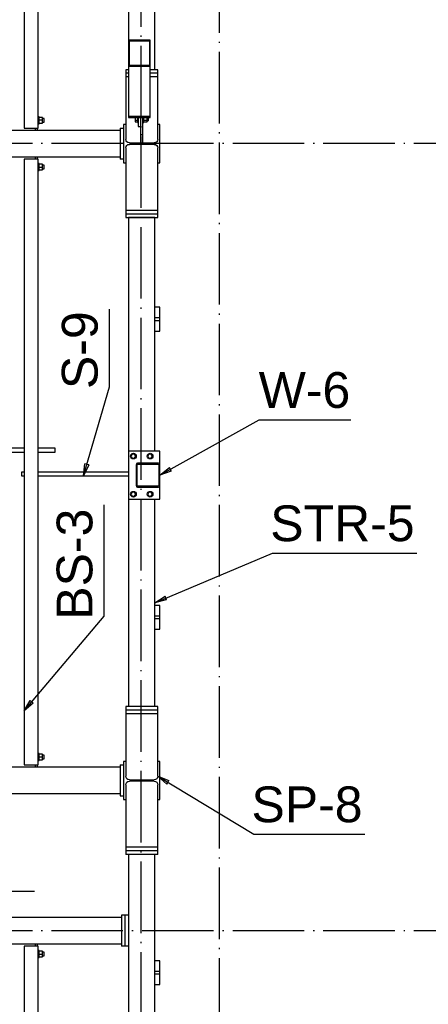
# Paper-space layout 'A0 Advance Steel' of a CAD drawing. Header units: millimetres. Extents: x -21 to 1320, y -7 to 928.
# Tile 99 of 134: x 1197 to 1231, y 262 to 345. Entities that reach past the tile are written whole.
import ezdxf

# ---------------------------------------------------------------- set-up
doc = ezdxf.new("R2010")
doc.units = ezdxf.units.MM
doc.linetypes.add('ACAD_ISO04W100', pattern=[30, 24, -3, 0, -3])
doc.layers.get('0').update_dxf_attribs({"linetype": 'CONTINUOUS'})
for name, color, linetype in [('AS_Belki', 145, 'CONTINUOUS'), ('AS_Blachy', 30, 'CONTINUOUS'), ('AS_Siatki', 72, 'CONTINUOUS'), ('AS_Sruby', 9, 'CONTINUOUS')]:
    doc.layers.add(name, color=color, linetype=linetype)
doc.styles.add('Arial', font='arial.ttf', dxfattribs={"height": 150})

psp = doc.layouts.new('A0 Advance Steel')

# ---------------------------------------------------------------- linework, layer by layer
at = {"color": 0, "linetype": 'ByBlock', "lineweight": -2}
for p, q in [((1202.078, 306.614), (1202.199, 307.62)), ((1202.519, 307.527), (1202.078, 306.614)), ((1202.519, 307.527), (1202.199, 307.62)), ((1208.487, 306.674), (1209.279, 307.306)), ((1209.442, 307.015), (1209.279, 307.306)), ((1209.442, 307.015), (1208.487, 306.674)), ((1208.067, 295.974), (1208.923, 296.516)), ((1209.053, 296.209), (1208.923, 296.516)), ((1209.053, 296.209), (1208.067, 295.974)), ((1197.09, 286.912), (1197.609, 287.783)), ((1197.864, 287.567), (1197.09, 286.912)), ((1197.864, 287.567), (1197.609, 287.783)), ((1209.076, 280.774), (1208.307, 281.434)), ((1208.307, 281.434), (1209.249, 281.059)), ((1209.076, 280.774), (1209.249, 281.059))]:
    psp.add_line(p, q, dxfattribs=at)
at = {"color": 7}
for points in [[(1202.078, 306.614), (1204.263, 314.082), (1204.263, 320.604)], [(1208.487, 306.674), (1216.823, 311.315), (1224.505, 311.315)], [(1197.09, 286.912), (1203.825, 294.857), (1203.825, 304.174)], [(1208.067, 295.974), (1217.931, 300.139), (1230.04, 300.139)], [(1208.307, 281.434), (1216.355, 276.571), (1225.672, 276.571)], [(1180.082, 269.574), (1183.529, 271.778), (1197.968, 271.778)]]:
    psp.add_lwpolyline(points, dxfattribs=at)
at = {"layer": 'AS_Belki', "linetype": 'Continuous', "ltscale": 0.25}
for p, q in [((1197.09, 403.254), (1197.09, 335.774)), ((1198.29, 335.774), (1198.29, 403.254)), ((1208.067, 340.674), (1208.067, 402.734)), ((1205.867, 394.445), (1205.867, 343.142)), ((1207.667, 343.142), (1205.867, 343.142)), ((1205.867, 343.142), (1205.867, 340.955)), ((1207.607, 343.07), (1205.927, 343.07)), ((1205.927, 341.028), (1205.927, 343.07)), ((1207.607, 343.07), (1207.607, 341.028)), ((1207.667, 340.955), (1207.667, 343.142)), ((1207.607, 341.028), (1205.927, 341.028)), ((1207.667, 340.955), (1205.867, 340.955)), ((1205.867, 340.955), (1205.867, 336.771)), ((1207.667, 336.771), (1207.667, 340.955)), ((1205.617, 340.074), (1205.617, 336.074)), ((1208.317, 340.074), (1207.667, 340.074)), ((1208.317, 336.074), (1208.317, 340.074)), ((1205.627, 336.074), (1205.447, 336.074)), ((1205.447, 336.074), (1205.447, 332.874)), ((1205.627, 336.074), (1205.627, 334.834)), ((1205.867, 336.771), (1207.667, 336.771)), ((1208.487, 336.074), (1208.307, 336.074)), ((1208.307, 334.834), (1208.307, 336.074)), ((1208.487, 332.874), (1208.487, 336.074)), ((1205.147, 335.574), (1165.512, 335.574)), ((1197.09, 335.774), (1198.29, 335.774)), ((1205.147, 335.574), (1205.147, 333.374)), ((1205.927, 334.534), (1208.007, 334.534)), ((1208.007, 334.414), (1205.927, 334.414)), ((1205.627, 334.114), (1205.627, 332.874)), ((1208.307, 332.874), (1208.307, 334.114)), ((1165.336, 333.374), (1205.147, 333.374)), ((1198.29, 333.174), (1197.09, 333.174)), ((1197.09, 333.174), (1197.09, 282.374)), ((1198.29, 282.374), (1198.29, 333.174)), ((1205.447, 332.874), (1205.627, 332.874)), ((1205.617, 332.874), (1205.617, 328.874)), ((1208.307, 332.874), (1208.487, 332.874)), ((1208.317, 328.874), (1208.317, 332.874)), ((1208.067, 328.274), (1205.867, 328.274)), ((1205.867, 328.274), (1205.867, 308.674)), ((1208.067, 308.674), (1208.067, 328.274)), ((1197.09, 308.934), (1188.29, 308.934)), ((1199.69, 308.934), (1198.29, 308.934)), ((1199.69, 308.887), (1199.69, 308.934)), ((1199.69, 308.774), (1199.69, 308.887)), ((1188.29, 308.614), (1197.09, 308.614)), ((1198.29, 308.614), (1199.69, 308.614)), ((1199.69, 308.661), (1199.69, 308.774)), ((1199.69, 308.614), (1199.69, 308.661)), ((1206.487, 307.554), (1206.487, 305.794)), ((1206.567, 305.834), (1206.567, 307.514)), ((1208.367, 307.674), (1206.607, 307.674)), ((1206.647, 307.594), (1208.327, 307.594)), ((1208.407, 307.514), (1208.407, 305.834)), ((1208.487, 305.794), (1208.487, 307.554)), ((1197.09, 306.934), (1196.89, 306.934)), ((1196.89, 306.934), (1196.89, 306.887)), ((1196.89, 306.887), (1196.89, 306.774)), ((1196.89, 306.774), (1196.89, 306.661)), ((1196.89, 306.661), (1196.89, 306.614)), ((1196.89, 306.614), (1197.09, 306.614)), ((1205.867, 306.934), (1198.29, 306.934)), ((1198.29, 306.614), (1205.867, 306.614)), ((1206.607, 305.674), (1208.367, 305.674)), ((1208.327, 305.754), (1206.647, 305.754)), ((1205.867, 304.674), (1205.867, 287.274)), ((1208.067, 287.274), (1208.067, 304.674)), ((1205.617, 286.674), (1205.617, 282.674)), ((1208.317, 286.674), (1206.297, 286.674)), ((1208.317, 282.674), (1208.317, 286.674)), ((1205.627, 282.674), (1205.447, 282.674)), ((1205.447, 282.674), (1205.447, 279.474)), ((1205.627, 282.674), (1205.627, 281.434)), ((1208.487, 282.674), (1208.307, 282.674)), ((1208.307, 281.434), (1208.307, 282.674)), ((1208.487, 279.474), (1208.487, 282.674)), ((1205.147, 282.174), (1161.359, 282.174)), ((1197.09, 282.374), (1198.29, 282.374)), ((1205.147, 282.174), (1205.147, 279.974)), ((1205.927, 281.134), (1208.007, 281.134)), ((1208.007, 281.014), (1205.927, 281.014)), ((1161.183, 279.974), (1205.147, 279.974)), ((1205.627, 280.714), (1205.627, 279.474)), ((1208.307, 279.474), (1208.307, 280.714)), ((1205.447, 279.474), (1205.627, 279.474)), ((1205.617, 279.474), (1205.617, 275.474)), ((1208.307, 279.474), (1208.487, 279.474)), ((1208.317, 275.474), (1208.317, 279.474)), ((1206.267, 274.874), (1205.867, 274.874)), ((1205.867, 274.874), (1205.867, 257.474)), ((1207.667, 274.874), (1206.297, 274.874)), ((1208.067, 257.474), (1208.067, 274.874)), ((1205.267, 269.574), (1160.496, 269.574)), ((1205.267, 269.574), (1205.267, 267.374)), ((1160.32, 267.374), (1205.267, 267.374)), ((1198.29, 267.174), (1197.09, 267.174)), ((1197.09, 267.174), (1197.09, 203.774)), ((1198.29, 203.774), (1198.29, 267.174))]:
    psp.add_line(p, q, dxfattribs=at)
at = {"layer": 'AS_Belki', "linetype": 'Continuous', "ltscale": 0.25, "extrusion": (-6.0633e-14, -2.5115e-14, -1)}
psp.add_arc((-1205.927, 334.834), 0.3, 270, 0, dxfattribs=at)
at = {"layer": 'AS_Belki', "linetype": 'Continuous', "ltscale": 0.25, "extrusion": (-6.0633e-14, 2.5115e-14, -1)}
psp.add_arc((-1205.927, 334.114), 0.3, 0, 90, dxfattribs=at)
at = {"layer": 'AS_Belki', "linetype": 'Continuous', "ltscale": 0.25, "extrusion": (2.5115e-14, -6.0633e-14, -1)}
for centre in [(-1208.007, 334.834), (-1208.007, 281.434)]:
    psp.add_arc(centre, 0.3, 180, 270, dxfattribs=at)
at = {"layer": 'AS_Belki', "linetype": 'Continuous', "ltscale": 0.25, "extrusion": (2.5115e-14, 6.0633e-14, -1)}
for centre in [(-1208.007, 334.114), (-1208.007, 280.714)]:
    psp.add_arc(centre, 0.3, 90, 180, dxfattribs=at)
at = {"layer": 'AS_Belki', "linetype": 'Continuous', "ltscale": 0.25}
for centre, start, end in [((1206.607, 307.554), 90, 180), ((1208.367, 307.554), 0, 90), ((1206.607, 305.794), 180, 270), ((1208.367, 305.794), 270, 0)]:
    psp.add_arc(centre, 0.12, start, end, dxfattribs=at)
at = {"layer": 'AS_Belki', "linetype": 'Continuous', "ltscale": 0.25, "extrusion": (-1.13687e-13, 4.70906e-14, -1)}
psp.add_arc((-1206.647, 307.514), 0.08, 0, 90, dxfattribs=at)
at = {"layer": 'AS_Belki', "linetype": 'Continuous', "ltscale": 0.25, "extrusion": (4.70906e-14, 1.13687e-13, -1)}
psp.add_arc((-1208.327, 307.514), 0.08, 90, 180, dxfattribs=at)
at = {"layer": 'AS_Belki', "linetype": 'Continuous', "ltscale": 0.25, "extrusion": (-1.13687e-13, -4.70906e-14, -1)}
psp.add_arc((-1206.647, 305.834), 0.08, 270, 0, dxfattribs=at)
at = {"layer": 'AS_Belki', "linetype": 'Continuous', "ltscale": 0.25, "extrusion": (4.70906e-14, -1.13687e-13, -1)}
psp.add_arc((-1208.327, 305.834), 0.08, 180, 270, dxfattribs=at)
at = {"layer": 'AS_Belki', "linetype": 'Continuous', "ltscale": 0.25, "extrusion": (-9.09495e-14, -3.76725e-14, -1)}
psp.add_arc((-1205.927, 281.434), 0.3, 270, 0, dxfattribs=at)
at = {"layer": 'AS_Belki', "linetype": 'Continuous', "ltscale": 0.25, "extrusion": (-9.09495e-14, 3.76725e-14, -1)}
psp.add_arc((-1205.927, 280.714), 0.3, 0, 90, dxfattribs=at)
at = {"layer": 'AS_Blachy', "linetype": 'Continuous', "ltscale": 0.25}
for p, q in [((1205.867, 340.674), (1205.617, 340.674)), ((1205.617, 340.674), (1205.617, 340.374)), ((1205.867, 340.374), (1205.617, 340.374)), ((1205.617, 340.374), (1205.617, 340.074)), ((1208.317, 340.674), (1207.667, 340.674)), ((1208.317, 340.374), (1207.667, 340.374)), ((1208.317, 340.374), (1208.317, 340.674)), ((1208.317, 340.074), (1208.317, 340.374)), ((1205.867, 340.074), (1205.617, 340.074)), ((1205.867, 336.771), (1205.867, 336.657)), ((1205.867, 336.657), (1207.667, 336.657)), ((1206.667, 336.657), (1206.667, 335.918)), ((1206.867, 336.657), (1206.867, 336.397)), ((1206.867, 336.397), (1206.867, 335.254)), ((1207.067, 335.254), (1207.067, 336.657)), ((1207.667, 336.657), (1207.667, 336.771)), ((1198.03, 335.774), (1198.03, 335.574)), ((1198.23, 335.574), (1198.23, 335.774)), ((1205.147, 335.774), (1205.447, 335.774)), ((1205.147, 335.774), (1205.147, 335.574)), ((1206.667, 335.918), (1206.867, 335.918)), ((1206.867, 335.254), (1207.067, 335.254)), ((1206.867, 335.254), (1206.867, 334.554)), ((1207.067, 334.554), (1207.067, 335.254)), ((1206.867, 334.554), (1207.067, 334.554)), ((1198.03, 333.374), (1198.03, 333.174)), ((1198.23, 333.174), (1198.23, 333.374)), ((1205.147, 333.374), (1205.147, 333.174)), ((1205.447, 333.174), (1205.147, 333.174)), ((1208.317, 328.874), (1205.617, 328.874)), ((1205.617, 328.874), (1205.617, 328.574)), ((1208.317, 328.574), (1208.317, 328.874)), ((1205.617, 328.574), (1205.617, 328.274)), ((1206.297, 328.574), (1205.617, 328.574)), ((1205.617, 328.274), (1208.317, 328.274)), ((1208.317, 328.574), (1206.297, 328.574)), ((1208.317, 328.274), (1208.317, 328.574)), ((1208.488, 320.754), (1208.067, 320.754)), ((1208.488, 319.854), (1208.488, 320.754)), ((1208.488, 319.854), (1208.067, 319.854)), ((1208.067, 319.654), (1208.488, 319.654)), ((1208.488, 319.654), (1208.488, 319.854)), ((1208.488, 318.754), (1208.488, 319.654)), ((1208.067, 318.754), (1208.488, 318.754)), ((1208.487, 308.674), (1205.867, 308.674)), ((1205.867, 308.674), (1205.867, 304.674)), ((1208.487, 307.554), (1208.487, 308.674)), ((1208.487, 304.674), (1208.487, 305.794)), ((1205.867, 304.674), (1208.487, 304.674)), ((1208.488, 295.754), (1208.067, 295.754)), ((1208.488, 294.854), (1208.488, 295.754)), ((1208.488, 294.854), (1208.067, 294.854)), ((1208.488, 294.654), (1208.488, 294.854)), ((1208.067, 294.654), (1208.488, 294.654)), ((1208.488, 293.754), (1208.488, 294.654)), ((1208.067, 293.754), (1208.488, 293.754)), ((1208.317, 287.274), (1205.617, 287.274)), ((1205.617, 287.274), (1205.617, 286.974)), ((1208.317, 286.974), (1205.617, 286.974)), ((1205.617, 286.974), (1205.617, 286.674)), ((1206.297, 286.674), (1205.617, 286.674)), ((1208.317, 286.974), (1208.317, 287.274)), ((1208.317, 286.674), (1208.317, 286.974)), ((1198.03, 282.374), (1198.03, 282.174)), ((1198.23, 282.174), (1198.23, 282.374)), ((1205.147, 282.374), (1205.447, 282.374)), ((1205.147, 282.374), (1205.147, 282.174)), ((1205.147, 279.974), (1205.147, 279.774)), ((1205.147, 279.774), (1205.447, 279.774)), ((1208.317, 275.474), (1205.617, 275.474)), ((1205.617, 275.474), (1205.617, 275.174)), ((1208.317, 275.174), (1205.617, 275.174)), ((1205.617, 275.174), (1205.617, 274.874)), ((1208.317, 275.174), (1208.317, 275.474)), ((1208.317, 274.874), (1208.317, 275.174)), ((1205.867, 274.874), (1205.617, 274.874)), ((1206.297, 274.874), (1206.267, 274.874)), ((1208.317, 274.874), (1207.667, 274.874)), ((1205.567, 269.774), (1205.267, 269.774)), ((1205.267, 269.774), (1205.267, 269.574)), ((1205.567, 267.174), (1205.567, 269.774)), ((1205.867, 269.774), (1205.567, 269.774)), ((1198.03, 267.374), (1198.03, 267.174)), ((1198.23, 267.174), (1198.23, 267.374)), ((1205.267, 267.374), (1205.267, 267.174)), ((1205.567, 267.174), (1205.267, 267.174)), ((1205.867, 267.174), (1205.567, 267.174)), ((1208.488, 265.954), (1208.067, 265.954)), ((1208.488, 265.054), (1208.488, 265.954)), ((1208.488, 265.054), (1208.067, 265.054)), ((1208.488, 264.854), (1208.488, 265.054)), ((1208.067, 264.854), (1208.488, 264.854)), ((1208.488, 263.954), (1208.488, 264.854)), ((1208.067, 263.954), (1208.488, 263.954))]:
    psp.add_line(p, q, dxfattribs=at)
at = {"layer": 'AS_Siatki', "color": 20, "linetype": 'ACAD_ISO04W100', "ltscale": 0.25}
for p, q in [((1213.487, 123.374), (1213.487, 413.574)), ((1206.887, 411.081), (1206.887, 120.881)), ((1243.392, 334.474), (1120.987, 334.474)), ((1243.392, 268.474), (1120.987, 268.474))]:
    psp.add_line(p, q, dxfattribs=at)
at = {"layer": 'AS_Sruby', "linetype": 'Continuous', "ltscale": 0.25}
for p, q in [((1198.35, 336.734), (1198.29, 336.734)), ((1198.29, 336.134), (1198.35, 336.134)), ((1198.35, 336.729), (1198.35, 336.734)), ((1198.35, 336.712), (1198.35, 336.729)), ((1198.35, 336.684), (1198.35, 336.712)), ((1198.35, 336.647), (1198.35, 336.684)), ((1198.646, 336.666), (1198.35, 336.666)), ((1198.35, 336.601), (1198.35, 336.647)), ((1198.35, 336.549), (1198.35, 336.601)), ((1198.35, 336.493), (1198.35, 336.549)), ((1198.35, 336.434), (1198.35, 336.493)), ((1198.646, 336.434), (1198.35, 336.434)), ((1198.35, 336.376), (1198.35, 336.434)), ((1198.35, 336.32), (1198.35, 336.376)), ((1198.35, 336.268), (1198.35, 336.32)), ((1198.35, 336.222), (1198.35, 336.268)), ((1198.35, 336.185), (1198.35, 336.222)), ((1198.35, 336.203), (1198.646, 336.203)), ((1198.35, 336.157), (1198.35, 336.185)), ((1198.35, 336.14), (1198.35, 336.157)), ((1198.35, 336.134), (1198.35, 336.14)), ((1198.646, 336.434), (1198.646, 336.666)), ((1198.77, 336.594), (1198.646, 336.594)), ((1198.646, 336.203), (1198.646, 336.434)), ((1198.646, 336.274), (1198.77, 336.274)), ((1198.77, 336.582), (1198.77, 336.594)), ((1198.77, 336.548), (1198.77, 336.582)), ((1198.77, 336.496), (1198.77, 336.548)), ((1198.77, 336.434), (1198.77, 336.496)), ((1198.77, 336.373), (1198.77, 336.434)), ((1198.77, 336.321), (1198.77, 336.373)), ((1198.77, 336.287), (1198.77, 336.321)), ((1198.77, 336.274), (1198.77, 336.287)), ((1206.407, 336.657), (1206.407, 336.442)), ((1206.407, 336.442), (1206.607, 336.442)), ((1206.407, 336.442), (1206.407, 336.29)), ((1206.407, 336.29), (1206.607, 336.29)), ((1206.607, 336.657), (1206.607, 336.62)), ((1206.607, 336.62), (1206.607, 336.561)), ((1206.607, 336.561), (1206.607, 336.503)), ((1206.607, 336.503), (1206.607, 336.446)), ((1206.607, 336.446), (1206.607, 336.394)), ((1206.607, 336.394), (1206.607, 336.348)), ((1206.607, 336.348), (1206.607, 336.31)), ((1206.607, 336.31), (1206.607, 336.281)), ((1206.607, 336.281), (1206.607, 336.264)), ((1206.607, 336.264), (1206.607, 336.257)), ((1206.607, 336.257), (1206.667, 336.257)), ((1207.067, 336.257), (1207.127, 336.257)), ((1207.127, 336.62), (1207.127, 336.657)), ((1207.127, 336.561), (1207.127, 336.62)), ((1207.127, 336.503), (1207.127, 336.561)), ((1207.127, 336.446), (1207.127, 336.503)), ((1207.127, 336.394), (1207.127, 336.446)), ((1207.127, 336.442), (1207.423, 336.442)), ((1207.127, 336.348), (1207.127, 336.394)), ((1207.127, 336.31), (1207.127, 336.348)), ((1207.127, 336.281), (1207.127, 336.31)), ((1207.127, 336.29), (1207.423, 336.29)), ((1207.127, 336.264), (1207.127, 336.281)), ((1207.127, 336.257), (1207.127, 336.264)), ((1207.423, 336.442), (1207.423, 336.657)), ((1207.423, 336.29), (1207.423, 336.442)), ((1207.423, 336.399), (1207.507, 336.399)), ((1207.507, 336.658), (1207.507, 336.648)), ((1207.507, 336.648), (1207.507, 336.59)), ((1207.507, 336.59), (1207.507, 336.528)), ((1207.507, 336.528), (1207.507, 336.47)), ((1207.507, 336.47), (1207.507, 336.425)), ((1207.507, 336.425), (1207.507, 336.4)), ((1207.507, 336.4), (1207.507, 336.399)), ((1198.35, 332.813), (1198.29, 332.813)), ((1198.35, 332.807), (1198.35, 332.813)), ((1198.35, 332.79), (1198.35, 332.807)), ((1198.35, 332.763), (1198.35, 332.79)), ((1198.35, 332.725), (1198.35, 332.763)), ((1198.29, 332.213), (1198.35, 332.213)), ((1198.646, 332.745), (1198.35, 332.745)), ((1198.35, 332.68), (1198.35, 332.725)), ((1198.35, 332.628), (1198.35, 332.68)), ((1198.35, 332.572), (1198.35, 332.628)), ((1198.35, 332.513), (1198.35, 332.572)), ((1198.35, 332.513), (1198.646, 332.513)), ((1198.35, 332.455), (1198.35, 332.513)), ((1198.35, 332.398), (1198.35, 332.455)), ((1198.35, 332.346), (1198.35, 332.398)), ((1198.35, 332.301), (1198.35, 332.346)), ((1198.35, 332.264), (1198.35, 332.301)), ((1198.35, 332.281), (1198.646, 332.281)), ((1198.35, 332.236), (1198.35, 332.264)), ((1198.35, 332.219), (1198.35, 332.236)), ((1198.35, 332.213), (1198.35, 332.219)), ((1198.646, 332.513), (1198.646, 332.745)), ((1198.77, 332.673), (1198.646, 332.673)), ((1198.646, 332.281), (1198.646, 332.513)), ((1198.646, 332.353), (1198.77, 332.353)), ((1198.77, 332.661), (1198.77, 332.673)), ((1198.77, 332.626), (1198.77, 332.661)), ((1198.77, 332.574), (1198.77, 332.626)), ((1198.77, 332.513), (1198.77, 332.574)), ((1198.77, 332.452), (1198.77, 332.513)), ((1198.77, 332.4), (1198.77, 332.452)), ((1198.77, 332.365), (1198.77, 332.4)), ((1198.77, 332.353), (1198.77, 332.365)), ((1206.167, 308.447), (1206.066, 308.274)), ((1206.066, 308.274), (1206.167, 308.1)), ((1206.367, 308.447), (1206.167, 308.447)), ((1206.167, 308.1), (1206.367, 308.1)), ((1206.467, 308.274), (1206.367, 308.447)), ((1206.367, 308.1), (1206.467, 308.274)), ((1207.567, 308.447), (1207.466, 308.274)), ((1207.466, 308.274), (1207.567, 308.1)), ((1207.767, 308.447), (1207.567, 308.447)), ((1207.567, 308.1), (1207.767, 308.1)), ((1207.867, 308.274), (1207.767, 308.447)), ((1207.767, 308.1), (1207.867, 308.274)), ((1206.167, 305.247), (1206.066, 305.074)), ((1206.066, 305.074), (1206.167, 304.9)), ((1206.367, 305.247), (1206.167, 305.247)), ((1206.167, 304.9), (1206.367, 304.9)), ((1206.467, 305.074), (1206.367, 305.247)), ((1206.367, 304.9), (1206.467, 305.074)), ((1207.567, 305.247), (1207.466, 305.074)), ((1207.466, 305.074), (1207.567, 304.9)), ((1207.767, 305.247), (1207.567, 305.247)), ((1207.567, 304.9), (1207.767, 304.9)), ((1207.867, 305.074), (1207.767, 305.247)), ((1207.767, 304.9), (1207.867, 305.074)), ((1198.35, 283.334), (1198.29, 283.334)), ((1198.35, 283.329), (1198.35, 283.334)), ((1198.35, 283.312), (1198.35, 283.329)), ((1198.35, 283.284), (1198.35, 283.312)), ((1198.35, 283.247), (1198.35, 283.284)), ((1198.646, 283.266), (1198.35, 283.266)), ((1198.35, 283.201), (1198.35, 283.247)), ((1198.646, 283.034), (1198.646, 283.266)), ((1198.29, 282.734), (1198.35, 282.734)), ((1198.35, 283.149), (1198.35, 283.201)), ((1198.35, 283.093), (1198.35, 283.149)), ((1198.35, 283.034), (1198.35, 283.093)), ((1198.646, 283.034), (1198.35, 283.034)), ((1198.35, 282.976), (1198.35, 283.034)), ((1198.35, 282.92), (1198.35, 282.976)), ((1198.35, 282.868), (1198.35, 282.92)), ((1198.35, 282.822), (1198.35, 282.868)), ((1198.35, 282.785), (1198.35, 282.822)), ((1198.35, 282.803), (1198.646, 282.803)), ((1198.35, 282.757), (1198.35, 282.785)), ((1198.35, 282.74), (1198.35, 282.757)), ((1198.35, 282.734), (1198.35, 282.74)), ((1198.77, 283.194), (1198.646, 283.194)), ((1198.646, 282.803), (1198.646, 283.034)), ((1198.646, 282.874), (1198.77, 282.874)), ((1198.77, 283.182), (1198.77, 283.194)), ((1198.77, 283.148), (1198.77, 283.182)), ((1198.77, 283.096), (1198.77, 283.148)), ((1198.77, 283.034), (1198.77, 283.096)), ((1198.77, 282.973), (1198.77, 283.034)), ((1198.77, 282.921), (1198.77, 282.973)), ((1198.77, 282.887), (1198.77, 282.921)), ((1198.77, 282.874), (1198.77, 282.887)), ((1198.35, 266.813), (1198.29, 266.813)), ((1198.35, 266.807), (1198.35, 266.813)), ((1198.35, 266.79), (1198.35, 266.807)), ((1198.35, 266.763), (1198.35, 266.79)), ((1198.35, 266.725), (1198.35, 266.763)), ((1198.646, 266.745), (1198.35, 266.745)), ((1198.35, 266.68), (1198.35, 266.725)), ((1198.646, 266.513), (1198.646, 266.745)), ((1198.29, 266.213), (1198.35, 266.213)), ((1198.35, 266.628), (1198.35, 266.68)), ((1198.35, 266.572), (1198.35, 266.628)), ((1198.35, 266.513), (1198.35, 266.572)), ((1198.35, 266.513), (1198.646, 266.513)), ((1198.35, 266.455), (1198.35, 266.513)), ((1198.35, 266.398), (1198.35, 266.455)), ((1198.35, 266.346), (1198.35, 266.398)), ((1198.35, 266.301), (1198.35, 266.346)), ((1198.35, 266.264), (1198.35, 266.301)), ((1198.35, 266.281), (1198.646, 266.281)), ((1198.35, 266.236), (1198.35, 266.264)), ((1198.35, 266.219), (1198.35, 266.236)), ((1198.35, 266.213), (1198.35, 266.219)), ((1198.77, 266.673), (1198.646, 266.673)), ((1198.646, 266.281), (1198.646, 266.513)), ((1198.646, 266.353), (1198.77, 266.353)), ((1198.77, 266.661), (1198.77, 266.673)), ((1198.77, 266.626), (1198.77, 266.661)), ((1198.77, 266.574), (1198.77, 266.626)), ((1198.77, 266.513), (1198.77, 266.574)), ((1198.77, 266.452), (1198.77, 266.513)), ((1198.77, 266.4), (1198.77, 266.452)), ((1198.77, 266.365), (1198.77, 266.4)), ((1198.77, 266.353), (1198.77, 266.365))]:
    psp.add_line(p, q, dxfattribs=at)
for centre in [(1206.267, 308.274), (1207.667, 308.274), (1206.267, 305.074), (1207.667, 305.074)]:
    psp.add_circle(centre, 0.24, dxfattribs=at)

# ---------------------------------------------------------------- texts
at = {"color": 7, "style": 'Arial'}
for s, p in [('S-9', (1203.263, 313.894)), ('BS-3', (1202.825, 294.55))]:
    psp.add_text(s, height=3, rotation=90, dxfattribs=at).set_placement(p)
for s, p in [('W-6', (1216.771, 312.315)), ('STR-5', (1217.743, 301.139)), ('SP-8', (1216.166, 277.571))]:
    psp.add_text(s, height=3, dxfattribs=at).set_placement(p)

doc.saveas('drawing.dxf')
